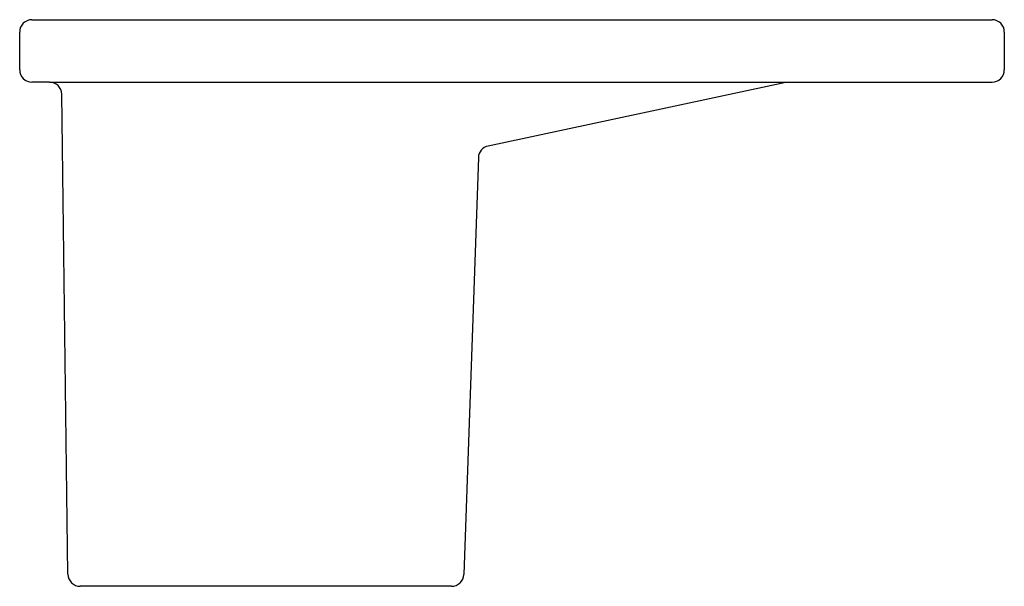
# Model space of a CAD drawing. Extents: x 0 to 0.6, y -0.307 to 0.038.
import ezdxf

# ---------------------------------------------------------------- set-up
doc = ezdxf.new("R2010")
doc.units = 0
doc.header["$MEASUREMENT"] = 0
doc.layers.add('BLOCKS', color=3, linetype='CONTINUOUS')

msp = doc.modelspace()

# ---------------------------------------------------------------- linework, layer by layer
at = {"layer": 'BLOCKS', "linetype": 'Continuous'}
for p, q in [((0.0075, 0.038), (0.5925, 0.038)), ((0, 0.0075), (0, 0.0305)), ((0.6, 0.0305), (0.6, 0.0075)), ((0.01809, 0), (0.0075, 0)), ((0.01809, 0), (0.5925, 0)), ((0.4669, -0.00018), (0.28545, -0.03893)), ((0.02937, -0.2996), (0.02559, -0.0074)), ((0.27952, -0.046), (0.27066, -0.29976)), ((0.26316, -0.307), (0.03687, -0.307))]:
    msp.add_line(p, q, dxfattribs=at)
for centre, start, end in [((0.0075, 0.0305), 90, 180), ((0.5925, 0.0305), 0, 90), ((0.0075, 0.0075), 180, 270), ((0.5925, 0.0075), 270, 0), ((0.01809, -0.0075), 0.7411, 90), ((0.28701, -0.04626), 102.05496, 178), ((0.03687, -0.2995), 180.7411, 270), ((0.26316, -0.2995), 270, 358)]:
    msp.add_arc(centre, 0.0075, start, end, dxfattribs=at)

doc.saveas('drawing.dxf')
